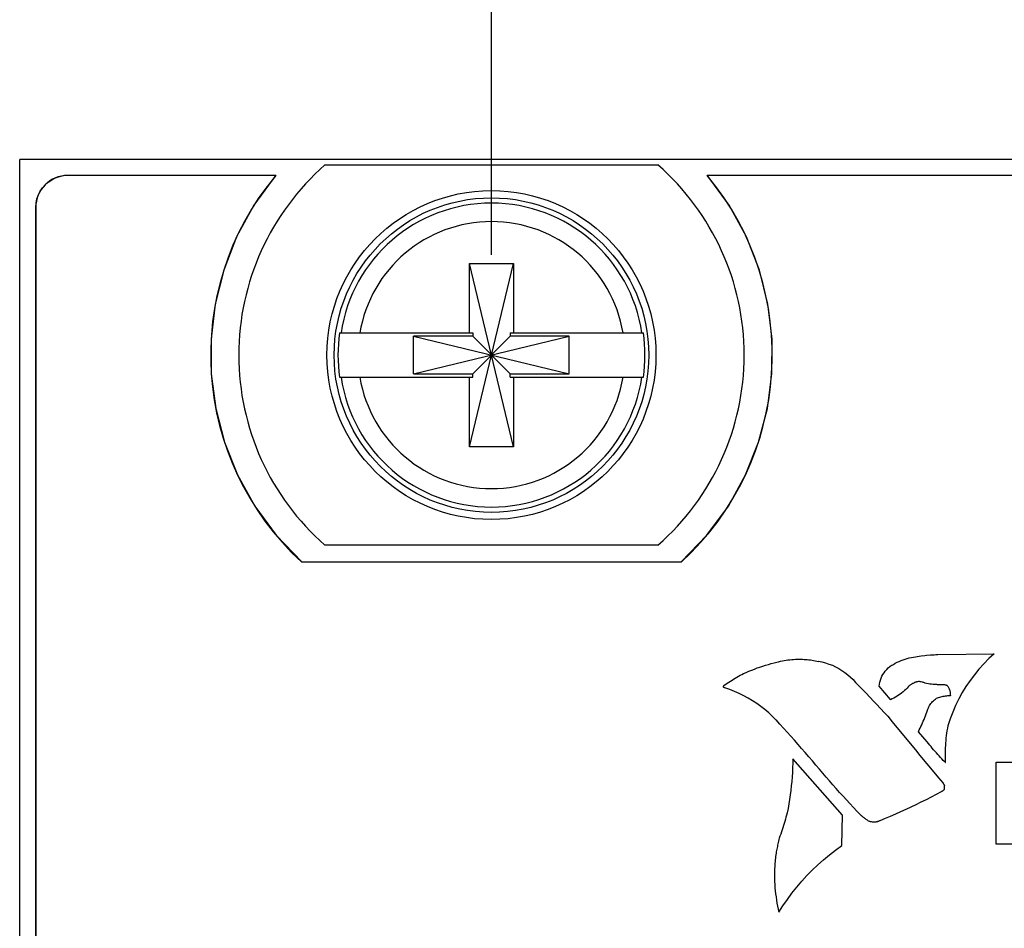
# Model space of a CAD drawing. Header units: inches. Extents: x 0.2 to 16.8, y 0.1 to 10.8.
# Tile 44 of 59: x 9.296 to 9.91, y 7.546 to 8.112. Entities that reach past the tile are written whole.
import ezdxf

# ---------------------------------------------------------------- set-up
doc = ezdxf.new("R2010")
doc.units = ezdxf.units.IN
doc.header["$LTSCALE"] = 0.935
doc.header["$MEASUREMENT"] = 0
doc.layers.get('0').update_dxf_attribs({"linetype": 'CONTINUOUS'})
doc.layers.add('DIMENSIONS', color=7, linetype='CONTINUOUS')
doc.styles.get("Standard").update_dxf_attribs({"font": 'txt', "width": 0.8})
doc.dimstyles.new('DIMSTYLE_1', dxfattribs={"dimtxt": 0.125, "dimasz": 0.18, "dimexe": 0.18, "dimexo": 0.0625, "dimgap": 0.09, "dimtad": 0, "dimtih": 1, "dimtoh": 1, "dimdec": 3, "dimzin": 4, "dimdsep": 46, "dimtxsty": 'STANDARD', "dimblk": '_FILLED', "dimblk1": '_FILLED', "dimblk2": '_FILLED', "dimcen": 0.09, "dimadec": 0, "dimazin": 0, "dimtp": 0.001, "dimtm": 0.001, "dimtfac": 1, "dimtdec": 3, "dimtofl": 0, "dimtmove": 0, "dimatfit": 3, "dimldrblk": '_FILLED', "dimfxl": 1, "dimtolj": 1, "dimtzin": 4, "dimarcsym": 0})

# ---------------------------------------------------------------- blocks, each defined once
blk = doc.blocks.new('*D25')
at = {"layer": 'DIMENSIONS', "color": 2, "linetype": 'CONTINUOUS'}
blk.add_line((11.19008, 7.96534), (11.19008, 8.63634), dxfattribs=at)
at = {"layer": 'DIMENSIONS', "color": 2, "linetype": 'CONTINUOUS', "width": 0.8}
for s, p in [(']', (11.25258, 9.92384)), ('40.64', (11.25258, 9.42384)), ('[', (11.25258, 9.32384)), ('1.600', (11.25258, 8.69884))]:
    blk.add_text(s, height=0.125, rotation=90, dxfattribs=at).set_placement(p)
blk = doc.blocks.new('_FILLED')
at = {"color": 0, "linetype": 'BYBLOCK'}
blk.add_solid([(0, 0), (-1, 0.1736), (-1, -0.1736)], dxfattribs=at)
blk = doc.blocks.new('*D26')
at = {"layer": 'DIMENSIONS', "color": 2, "linetype": 'CONTINUOUS'}
blk.add_line((9.59008, 7.96534), (9.59008, 8.63634), dxfattribs=at)
at = {"layer": 'DIMENSIONS', "color": 2, "linetype": 'CONTINUOUS', "width": 0.8}
for s, p in [(']', (9.65258, 9.42384)), ('0', (9.65258, 9.32384)), ('[', (9.65258, 9.22384)), ('.000', (9.65258, 8.69884))]:
    blk.add_text(s, height=0.125, rotation=90, dxfattribs=at).set_placement(p)

msp = doc.modelspace()

# ---------------------------------------------------------------- linework, layer by layer
at = {"color": 7, "linetype": 'CONTINUOUS'}
for p, q in [((9.29608, 2.88284), (9.29608, 8.02484)), ((10.88408, 8.02484), (9.29608, 8.02484)), ((9.48633, 8.02134), (9.69383, 8.02134)), ((9.31834, 8.01332), (9.32081, 8.01418)), ((9.32081, 8.01418), (9.32341, 8.01471)), ((9.32341, 8.01471), (9.32612, 8.01489)), ((9.45561, 8.01484), (9.32608, 8.01484)), ((9.32612, 8.01489), (9.45567, 8.01489)), ((9.45567, 8.01489), (9.44209, 7.99625)), ((10.25561, 8.01484), (9.72455, 8.01484)), ((9.73817, 7.99625), (9.72459, 8.01489)), ((9.72459, 8.01489), (10.25567, 8.01489)), ((9.3103, 8.00711), (9.31199, 8.00903)), ((9.31199, 8.00903), (9.31391, 8.01072)), ((9.31391, 8.01072), (9.31603, 8.01216)), ((9.31603, 8.01216), (9.31834, 8.01332)), ((9.30684, 8.00021), (9.3077, 8.00268)), ((9.3077, 8.00268), (9.30886, 8.00499)), ((9.30886, 8.00499), (9.3103, 8.00711)), ((9.30613, 7.99489), (9.30631, 7.99761)), ((9.30631, 7.99761), (9.30684, 8.00021)), ((9.44209, 7.99625), (9.43128, 7.97647)), ((9.74897, 7.97647), (9.73817, 7.99625)), ((9.30608, 7.99484), (9.30608, 3.93484)), ((9.30613, 3.9349), (9.30613, 7.99489)), ((9.43128, 7.97647), (9.42323, 7.95579)), ((9.75703, 7.95579), (9.74897, 7.97647)), ((9.5763, 7.84575), (9.60386, 7.95993)), ((9.5763, 7.91662), (9.5763, 7.95993)), ((9.60386, 7.84575), (9.5763, 7.95993)), ((9.5763, 7.95993), (9.60386, 7.95993)), ((9.60386, 7.95993), (9.60386, 7.91662)), ((9.42323, 7.95579), (9.41792, 7.93451)), ((9.76234, 7.93451), (9.75703, 7.95579)), ((9.41792, 7.93451), (9.41533, 7.91287)), ((9.76493, 7.91287), (9.76234, 7.93451)), ((9.49543, 7.91662), (9.57837, 7.91662)), ((9.57837, 7.91662), (9.57837, 7.91455)), ((9.60179, 7.91662), (9.60179, 7.91455)), ((9.60179, 7.91662), (9.68473, 7.91662)), ((9.41533, 7.91287), (9.41544, 7.89114)), ((9.54156, 7.89113), (9.54156, 7.91455)), ((9.54156, 7.91455), (9.6386, 7.89113)), ((9.57837, 7.91455), (9.54156, 7.91455)), ((9.54156, 7.89113), (9.6386, 7.91455)), ((9.57837, 7.89113), (9.60179, 7.91455)), ((9.60179, 7.89113), (9.57837, 7.91455)), ((9.6386, 7.91455), (9.60179, 7.91455)), ((9.6386, 7.89113), (9.6386, 7.91455)), ((9.76482, 7.89114), (9.76493, 7.91287)), ((9.41544, 7.89114), (9.41824, 7.8696)), ((9.54156, 7.89113), (9.57837, 7.89113)), ((9.57837, 7.88906), (9.57837, 7.89113)), ((9.60179, 7.88906), (9.60179, 7.89113)), ((9.60179, 7.89113), (9.6386, 7.89113)), ((9.76202, 7.8696), (9.76482, 7.89114)), ((9.49543, 7.88906), (9.57837, 7.88906)), ((9.5763, 7.84575), (9.5763, 7.88906)), ((9.60179, 7.88906), (9.68473, 7.88906)), ((9.60386, 7.88906), (9.60386, 7.84575)), ((9.41824, 7.8696), (9.4237, 7.8485)), ((9.75656, 7.8485), (9.76202, 7.8696)), ((9.4237, 7.8485), (9.43182, 7.82811)), ((9.74845, 7.82811), (9.75656, 7.8485)), ((9.60386, 7.84575), (9.5763, 7.84575)), ((9.43182, 7.82811), (9.44256, 7.80871)), ((9.7377, 7.80871), (9.74845, 7.82811)), ((9.44256, 7.80871), (9.45592, 7.79054)), ((9.72435, 7.79054), (9.7377, 7.80871)), ((9.45592, 7.79054), (9.47187, 7.77389)), ((9.70839, 7.77389), (9.72435, 7.79054)), ((9.69383, 7.78434), (9.48633, 7.78434)), ((9.70833, 7.77384), (9.47183, 7.77384)), ((9.47187, 7.77389), (9.70839, 7.77389)), ((9.77484, 7.7128), (9.77602, 7.71295)), ((9.77602, 7.71295), (9.77719, 7.71306)), ((9.77719, 7.71306), (9.77837, 7.71315)), ((9.77837, 7.71315), (9.77955, 7.71322)), ((9.77955, 7.71322), (9.78073, 7.71326)), ((9.78073, 7.71326), (9.78191, 7.71327)), ((9.78191, 7.71327), (9.78291, 7.71326)), ((9.78291, 7.71326), (9.7839, 7.71323)), ((9.7839, 7.71323), (9.7849, 7.71319)), ((9.7849, 7.71319), (9.7859, 7.71312)), ((9.7859, 7.71312), (9.78689, 7.71304)), ((9.78689, 7.71304), (9.78788, 7.71294)), ((9.78788, 7.71294), (9.78887, 7.71282)), ((9.84535, 7.71243), (9.84659, 7.71291)), ((9.84659, 7.71291), (9.84786, 7.71333)), ((9.84786, 7.71333), (9.84913, 7.71371)), ((9.84913, 7.71371), (9.85043, 7.71404)), ((9.85043, 7.71404), (9.85174, 7.71431)), ((9.85174, 7.71431), (9.85306, 7.71453)), ((9.85306, 7.71453), (9.85439, 7.71471)), ((9.85431, 7.71484), (9.85546, 7.71502)), ((9.85439, 7.71471), (9.85431, 7.71484)), ((9.85546, 7.71502), (9.85662, 7.71518)), ((9.85662, 7.71518), (9.85778, 7.71533)), ((9.85778, 7.71533), (9.8601, 7.71561)), ((9.8601, 7.71561), (9.86126, 7.71573)), ((9.86126, 7.71573), (9.86359, 7.71593)), ((9.86359, 7.71593), (9.86476, 7.71602)), ((9.86476, 7.71602), (9.86593, 7.71609)), ((9.86593, 7.71609), (9.86709, 7.71616)), ((9.86709, 7.71616), (9.86826, 7.71621)), ((9.86826, 7.71621), (9.86834, 7.71612)), ((9.86834, 7.71612), (9.90343, 7.71671)), ((9.90009, 7.71365), (9.8969, 7.71044)), ((9.90343, 7.71671), (9.90009, 7.71365)), ((9.75224, 7.70651), (9.75395, 7.70717)), ((9.75395, 7.70717), (9.75567, 7.70781)), ((9.75567, 7.70781), (9.7574, 7.70841)), ((9.7574, 7.70841), (9.75914, 7.70899)), ((9.75914, 7.70899), (9.76089, 7.70953)), ((9.76089, 7.70953), (9.76265, 7.71004)), ((9.76265, 7.71004), (9.76442, 7.71052)), ((9.76442, 7.71052), (9.7662, 7.71097)), ((9.7662, 7.71097), (9.76799, 7.71138)), ((9.76789, 7.71142), (9.76904, 7.71172)), ((9.76799, 7.71138), (9.76789, 7.71142)), ((9.76904, 7.71172), (9.77019, 7.71198)), ((9.77019, 7.71198), (9.77135, 7.71223)), ((9.77135, 7.71223), (9.77251, 7.71244)), ((9.77251, 7.71244), (9.77368, 7.71264)), ((9.77368, 7.71264), (9.77484, 7.7128)), ((9.78887, 7.71282), (9.78986, 7.71269)), ((9.78986, 7.71269), (9.79084, 7.71253)), ((9.79084, 7.71253), (9.79182, 7.71236)), ((9.79182, 7.71236), (9.7928, 7.71216)), ((9.7928, 7.71216), (9.79377, 7.71195)), ((9.79377, 7.71195), (9.79379, 7.71198)), ((9.79379, 7.71198), (9.79603, 7.71155)), ((9.79603, 7.71155), (9.79824, 7.71098)), ((9.79824, 7.71098), (9.8004, 7.71029)), ((9.8004, 7.71029), (9.80252, 7.70947)), ((9.80252, 7.70947), (9.80457, 7.70854)), ((9.80457, 7.70854), (9.80657, 7.70748)), ((9.80657, 7.70748), (9.8085, 7.70631)), ((9.83553, 7.70593), (9.83638, 7.70691)), ((9.83638, 7.70691), (9.83729, 7.70784)), ((9.83729, 7.70784), (9.83828, 7.7087)), ((9.83828, 7.7087), (9.83933, 7.7095)), ((9.83933, 7.7095), (9.83943, 7.70935)), ((9.83943, 7.70935), (9.84057, 7.71006)), ((9.84057, 7.71006), (9.84173, 7.71072)), ((9.84173, 7.71072), (9.84291, 7.71134)), ((9.84291, 7.71134), (9.84412, 7.71191)), ((9.84412, 7.71191), (9.84535, 7.71243)), ((9.89387, 7.7071), (9.89101, 7.70362)), ((9.8969, 7.71044), (9.89387, 7.7071)), ((9.73998, 7.70026), (9.74098, 7.70088)), ((9.74098, 7.70088), (9.74198, 7.70148)), ((9.74198, 7.70148), (9.74299, 7.70207)), ((9.74299, 7.70207), (9.74401, 7.70265)), ((9.74401, 7.70265), (9.74503, 7.70323)), ((9.74503, 7.70323), (9.74606, 7.70379)), ((9.74606, 7.70379), (9.74709, 7.70434)), ((9.74709, 7.70434), (9.74718, 7.70433)), ((9.74718, 7.70433), (9.74886, 7.70509)), ((9.74886, 7.70509), (9.75054, 7.70581)), ((9.75054, 7.70581), (9.75224, 7.70651)), ((9.8085, 7.70631), (9.81037, 7.70503)), ((9.81037, 7.70503), (9.81215, 7.70364)), ((9.81215, 7.70364), (9.81386, 7.70214)), ((9.81386, 7.70214), (9.81548, 7.70054)), ((9.83246, 7.70025), (9.83291, 7.70147)), ((9.83291, 7.70147), (9.83345, 7.70265)), ((9.83345, 7.70265), (9.83406, 7.70379)), ((9.83406, 7.70379), (9.83476, 7.70489)), ((9.83476, 7.70489), (9.83553, 7.70593)), ((9.89101, 7.70362), (9.88832, 7.70001)), ((9.7347, 7.69627), (9.73471, 7.69635)), ((9.73471, 7.69616), (9.7347, 7.69627)), ((9.73471, 7.69635), (9.73472, 7.69643)), ((9.73473, 7.69604), (9.73471, 7.69616)), ((9.73472, 7.69643), (9.73474, 7.6965)), ((9.73477, 7.69594), (9.73473, 7.69604)), ((9.73474, 7.6965), (9.73476, 7.69658)), ((9.73476, 7.69658), (9.73479, 7.69665)), ((9.73482, 7.69584), (9.73477, 7.69594)), ((9.73479, 7.69665), (9.73483, 7.69672)), ((9.73488, 7.69574), (9.73482, 7.69584)), ((9.73483, 7.69672), (9.73487, 7.69678)), ((9.73487, 7.69678), (9.73491, 7.69684)), ((9.73495, 7.69566), (9.73488, 7.69574)), ((9.73491, 7.69684), (9.73496, 7.6969)), ((9.73503, 7.69558), (9.73495, 7.69566)), ((9.73496, 7.6969), (9.73502, 7.69695)), ((9.73502, 7.69695), (9.73508, 7.697)), ((9.73512, 7.69552), (9.73503, 7.69558)), ((9.73508, 7.697), (9.73514, 7.69705)), ((9.73509, 7.69706), (9.73605, 7.69772)), ((9.73514, 7.69705), (9.73509, 7.69706)), ((9.73521, 7.69546), (9.73512, 7.69552)), ((9.73532, 7.69542), (9.73521, 7.69546)), ((9.73543, 7.69539), (9.73532, 7.69542)), ((9.73555, 7.69538), (9.73543, 7.69539)), ((9.73553, 7.69537), (9.73555, 7.69538)), ((9.73855, 7.69435), (9.73553, 7.69537)), ((9.73605, 7.69772), (9.73702, 7.69837)), ((9.73702, 7.69837), (9.738, 7.69901)), ((9.738, 7.69901), (9.73899, 7.69964)), ((9.73899, 7.69964), (9.73998, 7.70026)), ((9.81548, 7.70054), (9.81701, 7.69884)), ((9.81701, 7.69884), (9.81702, 7.69882)), ((9.81702, 7.69882), (9.82205, 7.69357)), ((9.83164, 7.69641), (9.83182, 7.69772)), ((9.83874, 7.68812), (9.83164, 7.69641)), ((9.83182, 7.69772), (9.8321, 7.699)), ((9.8321, 7.699), (9.83246, 7.70025)), ((9.84907, 7.6953), (9.84826, 7.69448)), ((9.84986, 7.69615), (9.84907, 7.6953)), ((9.85012, 7.69643), (9.84984, 7.69619)), ((9.84984, 7.69619), (9.84986, 7.69615)), ((9.85041, 7.69666), (9.85012, 7.69643)), ((9.85069, 7.69689), (9.85041, 7.69666)), ((9.85099, 7.6971), (9.85069, 7.69689)), ((9.85129, 7.69731), (9.85099, 7.6971)), ((9.85159, 7.69751), (9.85129, 7.69731)), ((9.8519, 7.6977), (9.85159, 7.69751)), ((9.85222, 7.69788), (9.8519, 7.6977)), ((9.85254, 7.69805), (9.85222, 7.69788)), ((9.85287, 7.69821), (9.85254, 7.69805)), ((9.8532, 7.69837), (9.85287, 7.69821)), ((9.85353, 7.69851), (9.8532, 7.69837)), ((9.85375, 7.69866), (9.85351, 7.69854)), ((9.85351, 7.69854), (9.85353, 7.69851)), ((9.854, 7.69878), (9.85375, 7.69866)), ((9.85425, 7.69888), (9.854, 7.69878)), ((9.85451, 7.69897), (9.85425, 7.69888)), ((9.85477, 7.69905), (9.85451, 7.69897)), ((9.85503, 7.69912), (9.85477, 7.69905)), ((9.85529, 7.69918), (9.85503, 7.69912)), ((9.85556, 7.69923), (9.85529, 7.69918)), ((9.8561, 7.69929), (9.85556, 7.69923)), ((9.85637, 7.69931), (9.8561, 7.69929)), ((9.85681, 7.69931), (9.85637, 7.69931)), ((9.8573, 7.69928), (9.85681, 7.69931)), ((9.8578, 7.69922), (9.8573, 7.69928)), ((9.85796, 7.69919), (9.8578, 7.69922)), ((9.85861, 7.69903), (9.85796, 7.69919)), ((9.85862, 7.69899), (9.85861, 7.69903)), ((9.85903, 7.69884), (9.85862, 7.69899)), ((9.85944, 7.6987), (9.85903, 7.69884)), ((9.85985, 7.69857), (9.85944, 7.6987)), ((9.86027, 7.69845), (9.85985, 7.69857)), ((9.8611, 7.69823), (9.86027, 7.69845)), ((9.86237, 7.69796), (9.8611, 7.69823)), ((9.86322, 7.69782), (9.86237, 7.69796)), ((9.86365, 7.69777), (9.86322, 7.69782)), ((9.86367, 7.69773), (9.86365, 7.69777)), ((9.86422, 7.69767), (9.86367, 7.69773)), ((9.86533, 7.69757), (9.86422, 7.69767)), ((9.86644, 7.69749), (9.86533, 7.69757)), ((9.86699, 7.69745), (9.86644, 7.69749)), ((9.86755, 7.69742), (9.86699, 7.69745)), ((9.8681, 7.69739), (9.86755, 7.69742)), ((9.86978, 7.69733), (9.8681, 7.69739)), ((9.87034, 7.69732), (9.86978, 7.69733)), ((9.87035, 7.69741), (9.87034, 7.69732)), ((9.87104, 7.69741), (9.87035, 7.69741)), ((9.87164, 7.69737), (9.87104, 7.69741)), ((9.87224, 7.69729), (9.87164, 7.69737)), ((9.87254, 7.69723), (9.87224, 7.69729)), ((9.87313, 7.69709), (9.87254, 7.69723)), ((9.87342, 7.697), (9.87313, 7.69709)), ((9.87371, 7.6969), (9.87342, 7.697)), ((9.87399, 7.6968), (9.87371, 7.6969)), ((9.87427, 7.69668), (9.87399, 7.6968)), ((9.87426, 7.6966), (9.87427, 7.69668)), ((9.87457, 7.69621), (9.87426, 7.6966)), ((9.87485, 7.69581), (9.87457, 7.69621)), ((9.87511, 7.6954), (9.87485, 7.69581)), ((9.87534, 7.69497), (9.87511, 7.6954)), ((9.87555, 7.69453), (9.87534, 7.69497)), ((9.87573, 7.69408), (9.87555, 7.69453)), ((9.8858, 7.69628), (9.88345, 7.69244)), ((9.88832, 7.70001), (9.8858, 7.69628)), ((9.74152, 7.6932), (9.73855, 7.69435)), ((9.74443, 7.69193), (9.74152, 7.6932)), ((9.74728, 7.69054), (9.74443, 7.69193)), ((9.75006, 7.68903), (9.74728, 7.69054)), ((9.75277, 7.68741), (9.75006, 7.68903)), ((9.82205, 7.69357), (9.82372, 7.69181)), ((9.82372, 7.69181), (9.82539, 7.69006)), ((9.82539, 7.69006), (9.82873, 7.68654)), ((9.8398, 7.68852), (9.83875, 7.68803)), ((9.84083, 7.68904), (9.8398, 7.68852)), ((9.84184, 7.6896), (9.84083, 7.68904)), ((9.84283, 7.6902), (9.84184, 7.6896)), ((9.8438, 7.69083), (9.84283, 7.6902)), ((9.84474, 7.69149), (9.8438, 7.69083)), ((9.84566, 7.69219), (9.84474, 7.69149)), ((9.84655, 7.69292), (9.84566, 7.69219)), ((9.84742, 7.69368), (9.84655, 7.69292)), ((9.84826, 7.69448), (9.84742, 7.69368)), ((9.86611, 7.68795), (9.86674, 7.68844)), ((9.86674, 7.68844), (9.86739, 7.6889)), ((9.86735, 7.68894), (9.86805, 7.6892)), ((9.86739, 7.6889), (9.86735, 7.68894)), ((9.86805, 7.6892), (9.86875, 7.68945)), ((9.86875, 7.68945), (9.86946, 7.68967)), ((9.86946, 7.68967), (9.87017, 7.68987)), ((9.87017, 7.68987), (9.87089, 7.69004)), ((9.87089, 7.69004), (9.87162, 7.69019)), ((9.87162, 7.69019), (9.87235, 7.69032)), ((9.87235, 7.69032), (9.87308, 7.69043)), ((9.87308, 7.69043), (9.87381, 7.69051)), ((9.87381, 7.69051), (9.87455, 7.69057)), ((9.87455, 7.69057), (9.87529, 7.69061)), ((9.87529, 7.69061), (9.87604, 7.69062)), ((9.87588, 7.69362), (9.87573, 7.69408)), ((9.87601, 7.69316), (9.87588, 7.69362)), ((9.87611, 7.69268), (9.87601, 7.69316)), ((9.87604, 7.69062), (9.87618, 7.69062)), ((9.87618, 7.6922), (9.87611, 7.69268)), ((9.87622, 7.69171), (9.87618, 7.6922)), ((9.87618, 7.69062), (9.87621, 7.69054)), ((9.87621, 7.69054), (9.87622, 7.69059)), ((9.87624, 7.69121), (9.87622, 7.69171)), ((9.87622, 7.69076), (9.87623, 7.69088)), ((9.87622, 7.69071), (9.87622, 7.69076)), ((9.87622, 7.69059), (9.87622, 7.69071)), ((9.87623, 7.69099), (9.87624, 7.69104)), ((9.87623, 7.69093), (9.87623, 7.69099)), ((9.87623, 7.69088), (9.87623, 7.69093)), ((9.87624, 7.69116), (9.87624, 7.69121)), ((9.87624, 7.6911), (9.87624, 7.69116)), ((9.87624, 7.69104), (9.87624, 7.6911)), ((9.88129, 7.68849), (9.87931, 7.68444)), ((9.88345, 7.69244), (9.88129, 7.68849)), ((9.75542, 7.68567), (9.75277, 7.68741)), ((9.75799, 7.68382), (9.75542, 7.68567)), ((9.76048, 7.68186), (9.75799, 7.68382)), ((9.82873, 7.68654), (9.8304, 7.68478)), ((9.8304, 7.68478), (9.83206, 7.68301)), ((9.83206, 7.68301), (9.83539, 7.67949)), ((9.83875, 7.68803), (9.83874, 7.68812)), ((9.86204, 7.68218), (9.86234, 7.68292)), ((9.86234, 7.68292), (9.86267, 7.68364)), ((9.86267, 7.68364), (9.86305, 7.68434)), ((9.86305, 7.68434), (9.86347, 7.68502)), ((9.86347, 7.68502), (9.86392, 7.68566)), ((9.86392, 7.68566), (9.86442, 7.68628)), ((9.86442, 7.68628), (9.86495, 7.68687)), ((9.86495, 7.68687), (9.86551, 7.68743)), ((9.86551, 7.68743), (9.86611, 7.68795)), ((9.87931, 7.68444), (9.87752, 7.6803)), ((9.76288, 7.67979), (9.76048, 7.68186)), ((9.7652, 7.67761), (9.76288, 7.67979)), ((9.76743, 7.67533), (9.7652, 7.67761)), ((9.83539, 7.67949), (9.83705, 7.67772)), ((9.83705, 7.67772), (9.83701, 7.67768)), ((9.83701, 7.67768), (9.83988, 7.6742)), ((9.85963, 7.6758), (9.8601, 7.67692)), ((9.8601, 7.67692), (9.86055, 7.67804)), ((9.86055, 7.67804), (9.86099, 7.67917)), ((9.86099, 7.67917), (9.86143, 7.6803)), ((9.86143, 7.6803), (9.86185, 7.68143)), ((9.86179, 7.68142), (9.86204, 7.68218)), ((9.86185, 7.68143), (9.86179, 7.68142)), ((9.87752, 7.6803), (9.87593, 7.67607)), ((9.76741, 7.6754), (9.76743, 7.67533)), ((9.76972, 7.67289), (9.76741, 7.6754)), ((9.77202, 7.67037), (9.76972, 7.67289)), ((9.77431, 7.66784), (9.77202, 7.67037)), ((9.83988, 7.6742), (9.84275, 7.67071)), ((9.84275, 7.67071), (9.85424, 7.65679)), ((9.85663, 7.66918), (9.85716, 7.67027)), ((9.85716, 7.67027), (9.85768, 7.67137)), ((9.85768, 7.67137), (9.85818, 7.67247)), ((9.85818, 7.67247), (9.85868, 7.67358)), ((9.85868, 7.67358), (9.85916, 7.67469)), ((9.85916, 7.67469), (9.85963, 7.6758)), ((9.87419, 7.67021), (9.87394, 7.66868)), ((9.87446, 7.67172), (9.87419, 7.67021)), ((9.87453, 7.67175), (9.87446, 7.67172)), ((9.87593, 7.67607), (9.87453, 7.67175)), ((9.77659, 7.6653), (9.77431, 7.66784)), ((9.77886, 7.66275), (9.77659, 7.6653)), ((9.8561, 7.66809), (9.85663, 7.66918)), ((9.86154, 7.66182), (9.8561, 7.66809)), ((9.87333, 7.6641), (9.87317, 7.66256)), ((9.87351, 7.66563), (9.87333, 7.6641)), ((9.87371, 7.66716), (9.87351, 7.66563)), ((9.87394, 7.66868), (9.87371, 7.66716)), ((9.78112, 7.66019), (9.77886, 7.66275)), ((9.78337, 7.65763), (9.78112, 7.66019)), ((9.86156, 7.66173), (9.86154, 7.66182)), ((9.86237, 7.66074), (9.86156, 7.66173)), ((9.86318, 7.65976), (9.86237, 7.66074)), ((9.864, 7.65879), (9.86318, 7.65976)), ((9.86482, 7.65782), (9.864, 7.65879)), ((9.86565, 7.65685), (9.86482, 7.65782)), ((9.87285, 7.65795), (9.87279, 7.6564)), ((9.87293, 7.65949), (9.87285, 7.65795)), ((9.87304, 7.66103), (9.87293, 7.65949)), ((9.87317, 7.66256), (9.87304, 7.66103)), ((9.7856, 7.65505), (9.78337, 7.65763)), ((9.78783, 7.65246), (9.7856, 7.65505)), ((9.79005, 7.64987), (9.78783, 7.65246)), ((9.85424, 7.65679), (9.85712, 7.65332)), ((9.85712, 7.65332), (9.86575, 7.64288)), ((9.86648, 7.65589), (9.86565, 7.65685)), ((9.86732, 7.65493), (9.86648, 7.65589)), ((9.86816, 7.65398), (9.86732, 7.65493)), ((9.86901, 7.65304), (9.86816, 7.65398)), ((9.86986, 7.65209), (9.86901, 7.65304)), ((9.87072, 7.65116), (9.86986, 7.65209)), ((9.87275, 7.65486), (9.87274, 7.65332)), ((9.87274, 7.65332), (9.87274, 7.65294)), ((9.87274, 7.65294), (9.87274, 7.65219)), ((9.87274, 7.65219), (9.87275, 7.65181)), ((9.87279, 7.6564), (9.87275, 7.65486)), ((9.87275, 7.65181), (9.87275, 7.65144)), ((9.77774, 7.64559), (9.77759, 7.64276)), ((9.77785, 7.64842), (9.77774, 7.64559)), ((9.77792, 7.65126), (9.77785, 7.64842)), ((9.80886, 7.6161), (9.77792, 7.65126)), ((9.79226, 7.64726), (9.79005, 7.64987)), ((9.79445, 7.64465), (9.79226, 7.64726)), ((9.87159, 7.65023), (9.87072, 7.65116)), ((9.87294, 7.64882), (9.87159, 7.65023)), ((9.87275, 7.65144), (9.87277, 7.65069)), ((9.87277, 7.65069), (9.87279, 7.64994)), ((9.87279, 7.64994), (9.87282, 7.64919)), ((9.87282, 7.64919), (9.87283, 7.64882)), ((9.87283, 7.64882), (9.87294, 7.64882)), ((9.90469, 7.59806), (9.90469, 7.6491)), ((9.90469, 7.6491), (9.92008, 7.6491)), ((9.7774, 7.63994), (9.77717, 7.63711)), ((9.77759, 7.64276), (9.7774, 7.63994)), ((9.79452, 7.64468), (9.79445, 7.64465)), ((9.79657, 7.64225), (9.79452, 7.64468)), ((9.79864, 7.63983), (9.79657, 7.64225)), ((9.80072, 7.63743), (9.79864, 7.63983)), ((9.86575, 7.64288), (9.86863, 7.63941)), ((9.86863, 7.63941), (9.8715, 7.63593)), ((9.77689, 7.6343), (9.77658, 7.63148)), ((9.77717, 7.63711), (9.77689, 7.6343)), ((9.80281, 7.63504), (9.80072, 7.63743)), ((9.80492, 7.63266), (9.80281, 7.63504)), ((9.8715, 7.63593), (9.87153, 7.63593)), ((9.87153, 7.63593), (9.87161, 7.63581)), ((9.87161, 7.63581), (9.87169, 7.63569)), ((9.87169, 7.63569), (9.87177, 7.63557)), ((9.87177, 7.63557), (9.87184, 7.63545)), ((9.87184, 7.63545), (9.87192, 7.63532)), ((9.87192, 7.63532), (9.87199, 7.6352)), ((9.87199, 7.6352), (9.87206, 7.63507)), ((9.87206, 7.63507), (9.87213, 7.63495)), ((9.87213, 7.63495), (9.8722, 7.63482)), ((9.8722, 7.63482), (9.87226, 7.6347)), ((9.87226, 7.6347), (9.87232, 7.63457)), ((9.87228, 7.63449), (9.87228, 7.63443)), ((9.87239, 7.63444), (9.87228, 7.63449)), ((9.87228, 7.63443), (9.87229, 7.63436)), ((9.87229, 7.63436), (9.87229, 7.63429)), ((9.87229, 7.63429), (9.8723, 7.63415)), ((9.8723, 7.63326), (9.87229, 7.63313)), ((9.8723, 7.63415), (9.8723, 7.63409)), ((9.8723, 7.63409), (9.8723, 7.63388)), ((9.8723, 7.63388), (9.8723, 7.63368)), ((9.8723, 7.63368), (9.8723, 7.63354)), ((9.8723, 7.63354), (9.8723, 7.6334)), ((9.8723, 7.6334), (9.8723, 7.63326)), ((9.87232, 7.63457), (9.87239, 7.63444)), ((9.77623, 7.62867), (9.77583, 7.62587)), ((9.77658, 7.63148), (9.77623, 7.62867)), ((9.80704, 7.63029), (9.80492, 7.63266)), ((9.80917, 7.62793), (9.80704, 7.63029)), ((9.81132, 7.62559), (9.80917, 7.62793)), ((9.86404, 7.62725), (9.8609, 7.62565)), ((9.86715, 7.62887), (9.86404, 7.62725)), ((9.87026, 7.63052), (9.86715, 7.62887)), ((9.87043, 7.63064), (9.87024, 7.63053)), ((9.87024, 7.63053), (9.87026, 7.63052)), ((9.8706, 7.63074), (9.87043, 7.63064)), ((9.87078, 7.63085), (9.8706, 7.63074)), ((9.87095, 7.63097), (9.87078, 7.63085)), ((9.87112, 7.63109), (9.87095, 7.63097)), ((9.87129, 7.63121), (9.87112, 7.63109)), ((9.87145, 7.63134), (9.87129, 7.63121)), ((9.87161, 7.63146), (9.87145, 7.63134)), ((9.87177, 7.6316), (9.87161, 7.63146)), ((9.87193, 7.63173), (9.87177, 7.6316)), ((9.87208, 7.63187), (9.87193, 7.63173)), ((9.87222, 7.63201), (9.87208, 7.63187)), ((9.87219, 7.63217), (9.87217, 7.63204)), ((9.87217, 7.63204), (9.87222, 7.63201)), ((9.87223, 7.63244), (9.87219, 7.63217)), ((9.87225, 7.63258), (9.87223, 7.63244)), ((9.87226, 7.63272), (9.87225, 7.63258)), ((9.87227, 7.63285), (9.87226, 7.63272)), ((9.87228, 7.63299), (9.87227, 7.63285)), ((9.87229, 7.63313), (9.87228, 7.63299)), ((9.7754, 7.62307), (9.77492, 7.62028)), ((9.77583, 7.62587), (9.7754, 7.62307)), ((9.81348, 7.62326), (9.81132, 7.62559)), ((9.81566, 7.62094), (9.81348, 7.62326)), ((9.81784, 7.61864), (9.81566, 7.62094)), ((9.85142, 7.62104), (9.84823, 7.61956)), ((9.85459, 7.62255), (9.85142, 7.62104)), ((9.85775, 7.62409), (9.85459, 7.62255)), ((9.8609, 7.62565), (9.85775, 7.62409)), ((9.7736, 7.61483), (9.77324, 7.6135)), ((9.77395, 7.61617), (9.7736, 7.61483)), ((9.77428, 7.61751), (9.77395, 7.61617)), ((9.7744, 7.6175), (9.77428, 7.61751)), ((9.77492, 7.62028), (9.7744, 7.6175)), ((9.80845, 7.5971), (9.80886, 7.6161)), ((9.82004, 7.61634), (9.81784, 7.61864)), ((9.82004, 7.61629), (9.82004, 7.61634)), ((9.82042, 7.61595), (9.82004, 7.61629)), ((9.82079, 7.61562), (9.82042, 7.61595)), ((9.82117, 7.61529), (9.82079, 7.61562)), ((9.82156, 7.61496), (9.82117, 7.61529)), ((9.82195, 7.61464), (9.82156, 7.61496)), ((9.83858, 7.61531), (9.83534, 7.61395)), ((9.84181, 7.6167), (9.83858, 7.61531)), ((9.84503, 7.61812), (9.84181, 7.6167)), ((9.84823, 7.61956), (9.84503, 7.61812)), ((9.77208, 7.60953), (9.77166, 7.60821)), ((9.77248, 7.61085), (9.77208, 7.60953)), ((9.77287, 7.61217), (9.77248, 7.61085)), ((9.77324, 7.6135), (9.77287, 7.61217)), ((9.82234, 7.61433), (9.82195, 7.61464)), ((9.82274, 7.61402), (9.82234, 7.61433)), ((9.82314, 7.61372), (9.82274, 7.61402)), ((9.82355, 7.61343), (9.82314, 7.61372)), ((9.82437, 7.61285), (9.82355, 7.61343)), ((9.82479, 7.61257), (9.82437, 7.61285)), ((9.82481, 7.61255), (9.82479, 7.61257)), ((9.82509, 7.61241), (9.82481, 7.61255)), ((9.82566, 7.61217), (9.82509, 7.61241)), ((9.82596, 7.61207), (9.82566, 7.61217)), ((9.82625, 7.61198), (9.82596, 7.61207)), ((9.82655, 7.6119), (9.82625, 7.61198)), ((9.82686, 7.61183), (9.82655, 7.6119)), ((9.82748, 7.61173), (9.82686, 7.61183)), ((9.82779, 7.6117), (9.82748, 7.61173)), ((9.82841, 7.61168), (9.82779, 7.6117)), ((9.82874, 7.61169), (9.82841, 7.61168)), ((9.82906, 7.61171), (9.82874, 7.61169)), ((9.82938, 7.61174), (9.82906, 7.61171)), ((9.82969, 7.61178), (9.82938, 7.61174)), ((9.83001, 7.61184), (9.82969, 7.61178)), ((9.83032, 7.61191), (9.83001, 7.61184)), ((9.83063, 7.61199), (9.83032, 7.61191)), ((9.83094, 7.61209), (9.83063, 7.61199)), ((9.83125, 7.6122), (9.83094, 7.61209)), ((9.83155, 7.61232), (9.83125, 7.6122)), ((9.83184, 7.61246), (9.83155, 7.61232)), ((9.83213, 7.6126), (9.83184, 7.61246)), ((9.83534, 7.61395), (9.83209, 7.61262)), ((9.83209, 7.61262), (9.83212, 7.61257)), ((9.83212, 7.61257), (9.83213, 7.6126)), ((9.76985, 7.60299), (9.76936, 7.6017)), ((9.77032, 7.60429), (9.76985, 7.60299)), ((9.77078, 7.60559), (9.77032, 7.60429)), ((9.77123, 7.6069), (9.77078, 7.60559)), ((9.77166, 7.60821), (9.77123, 7.6069)), ((9.76826, 7.59657), (9.76808, 7.59572)), ((9.76843, 7.59742), (9.76826, 7.59657)), ((9.76862, 7.59827), (9.76843, 7.59742)), ((9.76881, 7.59912), (9.76862, 7.59827)), ((9.769, 7.59996), (9.76881, 7.59912)), ((9.76921, 7.60081), (9.769, 7.59996)), ((9.76941, 7.60166), (9.76921, 7.60081)), ((9.76936, 7.6017), (9.76941, 7.60166)), ((9.80452, 7.59427), (9.80842, 7.59707)), ((9.80842, 7.59707), (9.80845, 7.5971)), ((9.92008, 7.59806), (9.90469, 7.59806)), ((9.76718, 7.59038), (9.76705, 7.58931)), ((9.76731, 7.59144), (9.76718, 7.59038)), ((9.76745, 7.5923), (9.76731, 7.59144)), ((9.7676, 7.59316), (9.76745, 7.5923)), ((9.76776, 7.59401), (9.7676, 7.59316)), ((9.76792, 7.59486), (9.76776, 7.59401)), ((9.76808, 7.59572), (9.76792, 7.59486)), ((9.79702, 7.58829), (9.80072, 7.59134)), ((9.80072, 7.59134), (9.80452, 7.59427)), ((9.76667, 7.58504), (9.7666, 7.58396)), ((9.76675, 7.58611), (9.76667, 7.58504)), ((9.76684, 7.58717), (9.76675, 7.58611)), ((9.76694, 7.58824), (9.76684, 7.58717)), ((9.76705, 7.58931), (9.76694, 7.58824)), ((9.78998, 7.5818), (9.79344, 7.58511)), ((9.79344, 7.58511), (9.79702, 7.58829)), ((9.76648, 7.58075), (9.76646, 7.57967)), ((9.76646, 7.57967), (9.76646, 7.5786)), ((9.76646, 7.5786), (9.76648, 7.57666)), ((9.76651, 7.58182), (9.76648, 7.58075)), ((9.76655, 7.58289), (9.76651, 7.58182)), ((9.7666, 7.58396), (9.76655, 7.58289)), ((9.7834, 7.57485), (9.78663, 7.57839)), ((9.78663, 7.57839), (9.78998, 7.5818)), ((9.76648, 7.57666), (9.76653, 7.57473)), ((9.76653, 7.57473), (9.76663, 7.57279)), ((9.76663, 7.57279), (9.76676, 7.57086)), ((9.7803, 7.57121), (9.7834, 7.57485)), ((9.76676, 7.57086), (9.76694, 7.56894)), ((9.76694, 7.56894), (9.76715, 7.56701)), ((9.76715, 7.56701), (9.7674, 7.5651)), ((9.77448, 7.5636), (9.77732, 7.56746)), ((9.77732, 7.56746), (9.7803, 7.57121)), ((9.7674, 7.5651), (9.76769, 7.56318)), ((9.76769, 7.56318), (9.76802, 7.56128)), ((9.76802, 7.56128), (9.76839, 7.55937)), ((9.76918, 7.55558), (9.77176, 7.55964)), ((9.77176, 7.55964), (9.77448, 7.5636)), ((9.76839, 7.55937), (9.76879, 7.55748)), ((9.76879, 7.55748), (9.76924, 7.55559)), ((9.76924, 7.55559), (9.76918, 7.55558))]:
    msp.add_line(p, q, dxfattribs=at)
for radius in [0.1025, 0.09803]:
    msp.add_circle((9.59008, 7.90284), radius, dxfattribs=at)
for centre, radius, start, end in [((9.59008, 7.90284), 0.1575, 131.20295, 228.79705), ((9.59008, 7.90284), 0.1575, 311.20295, 48.79705), ((9.32608, 7.99484), 0.02, 90, 180), ((9.59008, 7.90284), 0.175, 140.20818, 227.4886), ((9.59008, 7.90284), 0.175, 312.5114, 39.79182), ((9.59008, 7.90284), 0.09565, 171.71661, 188.28339), ((9.59008, 7.90284), 0.09565, 351.71661, 8.28339)]:
    msp.add_arc(centre, radius, start, end, dxfattribs=at)
at = {"color": 9, "linetype": 'CONTINUOUS'}
for radius, start, end in [(0.09473, 8.36374, 171.63626), (0.0832, 9.53359, 170.46641), (0.09473, 188.36374, 351.63626), (0.0832, 189.53359, 350.46641)]:
    msp.add_arc((9.59008, 7.90284), radius, start, end, dxfattribs=at)

# ---------------------------------------------------------------- dimensions: what is measured, and where the dimension line sits
at = {"layer": 'DIMENSIONS', "color": 2, "linetype": 'CONTINUOUS'}
for feature_location, offset, origin, picture, middle in [((11.19008, 7.96534), (0, 0.671), (9.59008, 7.90284), '*D25', (11.19008, 9.36134)), ((9.5900797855, 7.9653401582), (0, 0.671003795), (9.5900797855, 7.9028401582), '*D26', (9.5900797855, 9.1113439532))]:
    dim = msp.add_ordinate_dim(feature_location=feature_location, offset=offset, dtype=1, origin=origin, dimstyle='DIMSTYLE_1', dxfattribs=at)
    dim.commit()
    dim.dimension.update_dxf_attribs({"geometry": picture, "text_midpoint": middle})

doc.saveas('drawing.dxf')
